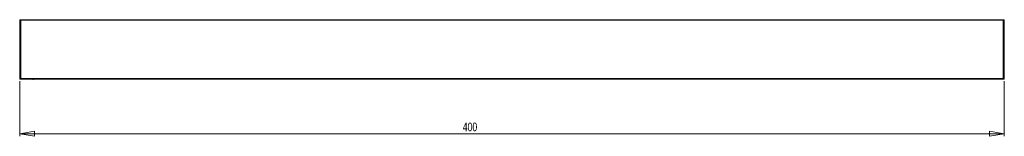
# Model space of a CAD drawing. Header units: millimetres. Extents: x -353 to 585, y -49 to 418.
# Tile 2 of 3: x -353 to 47, y 359 to 406. Entities that reach past the tile are written whole.
import ezdxf

# ---------------------------------------------------------------- set-up
doc = ezdxf.new("R2010")
doc.units = ezdxf.units.MM
doc.styles.add('SLDTEXTSTYLE0', font='TXT', dxfattribs={"width": 0.75})
doc.dimstyles.new('SLDDIMSTYLE0', dxfattribs={"dimtxt": 3.5, "dimasz": 6, "dimexe": 0, "dimexo": 0.0625, "dimgap": 0.875, "dimtad": 1, "dimtoh": 1, "dimrnd": 1e-09, "dimzin": 12, "dimdsep": 46, "dimtxsty": 'SLDTEXTSTYLE0', "dimblk1": 'CLOSED', "dimblk2": 'CLOSED', "dimsah": 1, "dimcen": 0.09, "dimadec": 0, "dimazin": 0, "dimtfac": 1, "dimtofl": 0, "dimtmove": 0, "dimatfit": 3, "dimldrblk": 'CLOSED', "dimfxl": 1, "dimfrac": 2, "dimtolj": 1, "dimtzin": 12, "dimarcsym": 0})

# ---------------------------------------------------------------- blocks, each defined once
blk = doc.blocks.new('_CLOSED')
at = {"color": 0, "linetype": 'ByBlock', "lineweight": -2}
for p, q in [((-1, 0.166667), (0, 0)), ((-1, 0.166667), (-1, -0.166667)), ((0, 0), (-1, -0.166667)), ((0, 0), (-1, 0))]:
    blk.add_line(p, q, dxfattribs=at)
blk = doc.blocks.new('*D2')
at = {"color": 7, "linetype": 'Continuous', "lineweight": 0}
for p, q in [((-353.47, 381.3), (-353.47, 358.97)), ((46.53, 381.3), (46.53, 358.97)), ((-353.47, 359.97), (46.53, 359.97))]:
    blk.add_line(p, q, dxfattribs=at)
at = {"color": 7, "linetype": 'Continuous', "lineweight": 0, "xscale": 6, "yscale": 6}
for p, rotation in [((-353.47, 359.97, -34.9), 180), ((46.53, 359.97, -34.9), 360)]:
    blk.add_blockref('_CLOSED', p, dxfattribs=dict(at, rotation=rotation))
at = {"color": 7, "linetype": 'Continuous', "lineweight": 0, "insert": (-173.46, 364.48), "char_height": 3.5, "attachment_point": 1, "style": 'SLDTEXTSTYLE0'}
blk.add_mtext('400', dxfattribs=at)

msp = doc.modelspace()

# ---------------------------------------------------------------- linework, layer by layer
at = {"color": 142, "linetype": 'Continuous', "lineweight": 0, "true_color": 0x0080c0}
for p, q in [((-353.467, 382.304), (-353.467, 405.904)), ((-353.267, 406.104), (-353.184, 406.104)), ((46.25, 406.104), (46.333, 406.104)), ((46.533, 405.904), (46.533, 382.304)), ((-353.184, 382.104), (-353.267, 382.104)), ((-348.172, 382.104), (-348.123, 382.044)), ((-347.811, 382.044), (-347.762, 382.104)), ((46.333, 382.104), (46.25, 382.104))]:
    msp.add_line(p, q, dxfattribs=at)
at = {"color": 7, "linetype": 'Continuous', "lineweight": 15}
for p, q in [((-353.184, 406.104), (-353.184, 382.104)), ((-352.984, 405.904), (-353.184, 406.104)), ((-353.184, 406.104), (46.25, 406.104)), ((-352.984, 405.904), (-352.984, 382.304)), ((46.05, 405.904), (-352.984, 405.904)), ((46.25, 406.104), (46.05, 405.904)), ((46.05, 382.304), (46.05, 405.904)), ((46.25, 382.104), (46.25, 406.104)), ((-353.184, 382.104), (-352.984, 382.304)), ((46.25, 382.104), (-353.184, 382.104)), ((-352.984, 382.304), (46.05, 382.304)), ((46.05, 382.304), (46.25, 382.104))]:
    msp.add_line(p, q, dxfattribs=at)
at = {"color": 142, "linetype": 'Continuous', "lineweight": 0, "true_color": 0x0080c0}
for centre, start, end in [((-353.267, 405.904), 90, 180), ((46.333, 405.904), 0, 90), ((-353.267, 382.304), 180, 270), ((-347.967, 382.169), 218.69106, 321.30894), ((46.333, 382.304), 270, 0)]:
    msp.add_arc(centre, 0.2, start, end, dxfattribs=at)

# ---------------------------------------------------------------- dimensions: what is measured, and where the dimension line sits
at = {"color": 7, "linetype": 'Continuous', "lineweight": 0}
dim = msp.add_linear_dim(base=(46.533, 359.969), p1=(-353.467, 382.304), p2=(46.533, 382.304), dimstyle='SLDDIMSTYLE0', dxfattribs=at)
dim.commit()
dim.dimension.update_dxf_attribs({"geometry": '*D2', "text_midpoint": (-169.582, 359.969), "dimtype": 160})

doc.saveas('drawing.dxf')
